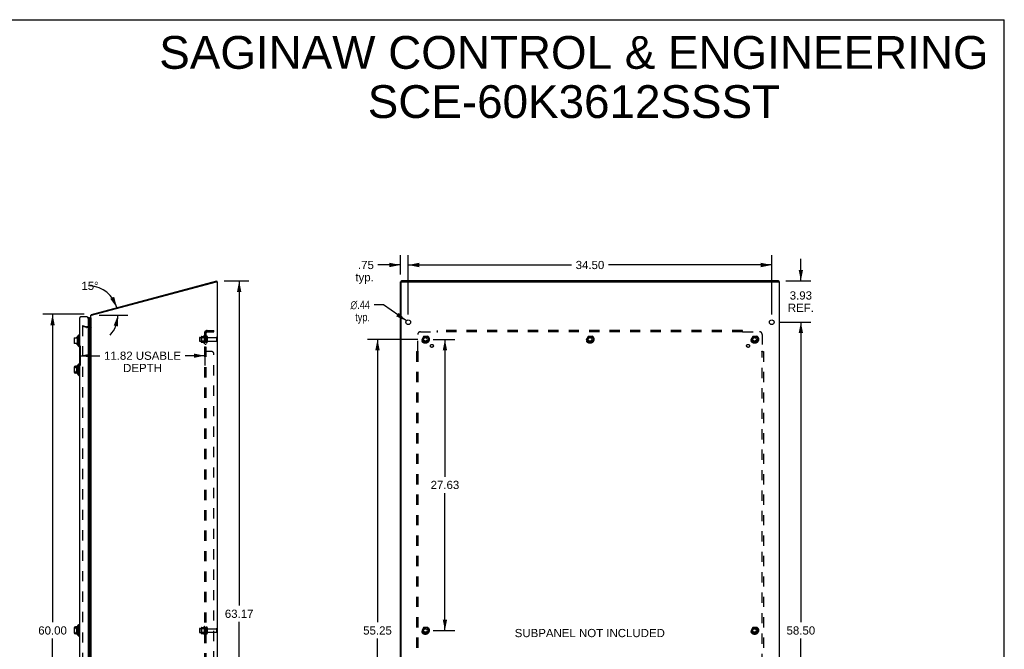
# Model space of a CAD drawing. Header units: inches. Extents: x 0 to 176, y 0 to 114.
# Tile 102 of 102: x 83 to 176, y 54 to 114. Entities that reach past the tile are written whole.
import ezdxf

# ---------------------------------------------------------------- set-up
doc = ezdxf.new("R2010")
doc.units = ezdxf.units.IN
doc.header["$LTSCALE"] = 9.696296
doc.header["$MEASUREMENT"] = 0
doc.linetypes.add('HIDDEN', pattern=[0.2, 0.1, -0.1])
doc.layers.get('0').update_dxf_attribs({"linetype": 'CONTINUOUS'})
for name, color, linetype in [('DEFAULT_2', 8, 'HIDDEN'), ('DIMENSIONS', 7, 'CONTINUOUS'), ('DOOR_ASSEMBLY', 7, 'CONTINUOUS'), ('SUBPANEL', 7, 'CONTINUOUS')]:
    doc.layers.add(name, color=color, linetype=linetype)
doc.styles.get("Standard").update_dxf_attribs({"font": 'arial.ttf'})
doc.styles.add('TEXTSTYLE_1', font='gdt', dxfattribs={"width": 0.8})
doc.dimstyles.new('DIMSTYLE_1', dxfattribs={"dimtxt": 0.777778, "dimasz": 1.037037, "dimexe": 0.09, "dimexo": 0.07, "dimgap": 0.0375, "dimtad": 0, "dimtih": 1, "dimtoh": 1, "dimzin": 4, "dimdsep": 46, "dimtxsty": 'Standard', "dimblk": '_FILLED', "dimblk1": '_FILLED', "dimblk2": '_FILLED', "dimcen": 0.09, "dimazin": 1, "dimtfac": 1, "dimtdec": 3, "dimtofl": 0, "dimtmove": 0, "dimatfit": 3, "dimldrblk": '_FILLED', "dimfxl": 0, "dimtolj": 1, "dimtzin": 4, "dimarcsym": 0})
doc.dimstyles.new('DIMSTYLE_2', dxfattribs={"dimtxt": 0.777778, "dimasz": 1.037037, "dimexe": 0.09, "dimexo": 0.07, "dimgap": 0.0375, "dimtad": 0, "dimtih": 1, "dimtoh": 1, "dimdec": 0, "dimzin": 4, "dimdsep": 46, "dimtxsty": 'Standard', "dimblk": '_FILLED', "dimblk1": '_FILLED', "dimblk2": '_FILLED', "dimcen": 0.09, "dimadec": 0, "dimazin": 1, "dimtfac": 1, "dimtdec": 3, "dimtofl": 0, "dimtmove": 0, "dimatfit": 3, "dimldrblk": '_FILLED', "dimfxl": 0, "dimtolj": 1, "dimtzin": 4, "dimarcsym": 0})
doc.dimstyles.new('DIMSTYLE_3', dxfattribs={"dimtxt": 0.777778, "dimasz": 1.037037, "dimexe": 0.09, "dimexo": 0.07, "dimgap": 0.09, "dimtad": 0, "dimtih": 1, "dimtoh": 1, "dimzin": 4, "dimdsep": 46, "dimtxsty": 'Standard', "dimblk": '_FILLED', "dimblk1": '_FILLED', "dimblk2": '_FILLED', "dimcen": 0.09, "dimazin": 1, "dimtfac": 1, "dimtdec": 3, "dimtofl": 0, "dimtmove": 0, "dimatfit": 1, "dimldrblk": '_FILLED', "dimfxl": 0, "dimtolj": 1, "dimtzin": 4, "dimarcsym": 0})

# ---------------------------------------------------------------- blocks, each defined once
blk = doc.blocks.new('_FILLED')
at = {"color": 0, "linetype": 'ByBlock'}
blk.add_solid([(0, 0), (-1, 0.2), (-1, -0.2)], dxfattribs=at)
blk = doc.blocks.new('*D1')
at = {"layer": 'DIMENSIONS', "color": 2, "linetype": 'Continuous'}
for p, q in [((88.966, 86.117), (85.03, 86.117)), ((85.963, 86.117), (85.963, 56.893)), ((85.963, 26.115), (85.963, 55.338)), ((89.026, 26.115), (85.03, 26.115))]:
    blk.add_line(p, q, dxfattribs=at)
at = {"layer": 'DIMENSIONS', "color": 2, "linetype": 'Continuous', "xscale": 1.037037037, "yscale": 1.037037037, "zscale": 1.037037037}
for p, rotation in [((85.963, 86.117), 90), ((85.963, 26.115), 270)]:
    blk.add_blockref('_FILLED', p, dxfattribs=dict(at, rotation=rotation))
at = {"layer": 'DIMENSIONS', "color": 2, "linetype": 'Continuous', "insert": (85.963, 56.504), "char_height": 0.7778, "width": 2.71789, "attachment_point": 2, "line_spacing_factor": 0.9}
blk.add_mtext('60.00', dxfattribs=at)
blk = doc.blocks.new('*D3')
at = {"layer": 'DIMENSIONS', "color": 2, "linetype": 'Continuous'}
blk.add_line((90.395, 86.033), (93.098, 86.033), dxfattribs=at)
for start, end in [(15, 87.3354), (317.32704, 360)]:
    blk.add_arc((89.379, 86.033), 2.785, start, end, dxfattribs=at)
for points in [[(91.433, 87.598), (92.069, 86.754), (91.807, 87.778)], [(92.176, 84.975), (92.164, 86.033), (91.768, 85.052)]]:
    blk.add_solid(points, dxfattribs=at)
at = {"layer": 'DIMENSIONS', "color": 2, "linetype": 'Continuous', "insert": (89.509, 89.204), "char_height": 0.77778, "width": 1.72711, "attachment_point": 2, "line_spacing_factor": 0.9}
blk.add_mtext('15\\fgdt;{\\fgdt;~}', dxfattribs=at)
blk = doc.blocks.new('*D4')
at = {"layer": 'DIMENSIONS', "color": 2, "linetype": 'Continuous'}
for p, q in [((118.971, 89.909), (118.971, 91.73)), ((119.721, 86.09), (119.721, 91.73)), ((118.971, 90.797), (116.844, 90.797)), ((119.721, 90.797), (121.795, 90.797))]:
    blk.add_line(p, q, dxfattribs=at)
at = {"layer": 'DIMENSIONS', "color": 2, "linetype": 'Continuous', "xscale": 1.037037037, "yscale": 1.037037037, "zscale": 1.037037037}
blk.add_blockref('_FILLED', (118.971, 90.797), dxfattribs=at)
at = {"layer": 'DIMENSIONS', "color": 2, "linetype": 'Continuous', "xscale": 1.037037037, "yscale": 1.037037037, "zscale": 1.037037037, "rotation": 180}
blk.add_blockref('_FILLED', (119.721, 90.797), dxfattribs=at)
at = {"layer": 'DIMENSIONS', "color": 2, "linetype": 'Continuous', "insert": (116.455, 91.186), "char_height": 0.7778, "width": 1.74928, "attachment_point": 3, "line_spacing_factor": 0.9}
blk.add_mtext('.75\\Ptyp.', dxfattribs=at)
blk = doc.blocks.new('*D5')
at = {"layer": 'DIMENSIONS', "color": 2, "linetype": 'Continuous'}
for p, q in [((117.385, 87.018), (116.478, 87.018)), ((119.542, 85.491), (117.385, 87.018))]:
    blk.add_line(p, q, dxfattribs=at)
at = {"layer": 'DIMENSIONS', "color": 2, "linetype": 'Continuous', "xscale": 1.037037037, "yscale": 1.037037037, "zscale": 1.037037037, "rotation": 324.6975818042}
blk.add_blockref('_FILLED', (119.542, 85.491), dxfattribs=at)
at = {"layer": 'DIMENSIONS', "color": 2, "linetype": 'Continuous', "insert": (116.089, 87.407), "char_height": 0.77778, "width": 2.54633, "attachment_point": 3, "line_spacing_factor": 0.9, "style": 'TEXTSTYLE_1'}
blk.add_mtext('{\\fgdt;n}\\fArial;.44\\Ptyp.', dxfattribs=at)
blk = doc.blocks.new('*D9')
at = {"layer": 'DIMENSIONS', "color": 2, "linetype": 'Continuous'}
for p, q in [((120.62, 83.74), (115.869, 83.74)), ((116.802, 83.74), (116.802, 56.892)), ((116.802, 28.49), (116.802, 55.337)), ((120.62, 28.49), (115.869, 28.49))]:
    blk.add_line(p, q, dxfattribs=at)
at = {"layer": 'DIMENSIONS', "color": 2, "linetype": 'Continuous', "xscale": 1.037037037, "yscale": 1.037037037, "zscale": 1.037037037}
for p, rotation in [((116.802, 83.74), 90), ((116.802, 28.49), 270)]:
    blk.add_blockref('_FILLED', p, dxfattribs=dict(at, rotation=rotation))
at = {"layer": 'DIMENSIONS', "color": 2, "linetype": 'Continuous', "insert": (116.802, 56.503), "char_height": 0.7778, "width": 2.71789, "attachment_point": 2, "line_spacing_factor": 0.9}
blk.add_mtext('55.25', dxfattribs=at)
blk = doc.blocks.new('*D10')
at = {"layer": 'DIMENSIONS', "color": 2, "linetype": 'Continuous'}
for p, q in [((122.071, 83.74), (124.137, 83.74)), ((123.203, 83.74), (123.203, 70.705)), ((123.203, 56.115), (123.203, 69.149)), ((122.071, 56.115), (124.137, 56.115))]:
    blk.add_line(p, q, dxfattribs=at)
at = {"layer": 'DIMENSIONS', "color": 2, "linetype": 'Continuous', "xscale": 1.037037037, "yscale": 1.037037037, "zscale": 1.037037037}
for p, rotation in [((123.203, 83.74), 90), ((123.203, 56.115), 270)]:
    blk.add_blockref('_FILLED', p, dxfattribs=dict(at, rotation=rotation))
at = {"layer": 'DIMENSIONS', "color": 2, "linetype": 'Continuous', "insert": (123.203, 70.316), "char_height": 0.7778, "width": 2.71789, "attachment_point": 2, "line_spacing_factor": 0.9}
blk.add_mtext('27.63', dxfattribs=at)
blk = doc.blocks.new('*D14')
at = {"layer": 'DIMENSIONS', "color": 2, "linetype": 'Continuous'}
for p, q in [((88.585, 83.115), (88.585, 81.256)), ((100.409, 83.058), (100.409, 81.256)), ((88.585, 82.189), (90.459, 82.189)), ((100.409, 82.189), (98.535, 82.189))]:
    blk.add_line(p, q, dxfattribs=at)
at = {"layer": 'DIMENSIONS', "color": 2, "linetype": 'Continuous', "xscale": 1.037037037, "yscale": 1.037037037, "zscale": 1.037037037, "rotation": 180}
blk.add_blockref('_FILLED', (88.585, 82.189), dxfattribs=at)
at = {"layer": 'DIMENSIONS', "color": 2, "linetype": 'Continuous', "xscale": 1.037037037, "yscale": 1.037037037, "zscale": 1.037037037}
blk.add_blockref('_FILLED', (100.409, 82.189), dxfattribs=at)
at = {"layer": 'DIMENSIONS', "color": 2, "linetype": 'Continuous', "insert": (94.497, 82.578), "char_height": 0.77778, "width": 7.29781, "attachment_point": 2, "line_spacing_factor": 0.9}
blk.add_mtext('11.82 USABLE\\PDEPTH', dxfattribs=at)
blk = doc.blocks.new('*D15')
at = {"layer": 'DIMENSIONS', "color": 2, "linetype": 'Continuous'}
for p, q in [((102.24, 89.284), (104.604, 89.284)), ((103.671, 89.284), (103.671, 58.477)), ((103.671, 26.115), (103.671, 56.922)), ((102.212, 26.115), (104.604, 26.115))]:
    blk.add_line(p, q, dxfattribs=at)
at = {"layer": 'DIMENSIONS', "color": 2, "linetype": 'Continuous', "xscale": 1.037037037, "yscale": 1.037037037, "zscale": 1.037037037}
for p, rotation in [((103.671, 89.284), 90), ((103.671, 26.115), 270)]:
    blk.add_blockref('_FILLED', p, dxfattribs=dict(at, rotation=rotation))
at = {"layer": 'DIMENSIONS', "color": 2, "linetype": 'Continuous', "insert": (103.671, 58.088), "char_height": 0.7778, "width": 2.71789, "attachment_point": 2, "line_spacing_factor": 0.9}
blk.add_mtext('63.17', dxfattribs=at)
blk = doc.blocks.new('*D16')
at = {"layer": 'DIMENSIONS', "color": 2, "linetype": 'Continuous'}
for p, q in [((156.986, 89.292), (156.986, 91.366)), ((155.573, 89.292), (157.919, 89.292)), ((154.946, 85.365), (157.919, 85.365)), ((156.986, 85.365), (156.986, 83.29))]:
    blk.add_line(p, q, dxfattribs=at)
at = {"layer": 'DIMENSIONS', "color": 2, "linetype": 'Continuous', "xscale": 1.037037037, "yscale": 1.037037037, "zscale": 1.037037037}
for p, rotation in [((156.986, 89.292), 270), ((156.986, 85.365), 90)]:
    blk.add_blockref('_FILLED', p, dxfattribs=dict(at, rotation=rotation))
at = {"layer": 'DIMENSIONS', "color": 2, "linetype": 'Continuous', "insert": (156.986, 88.295), "char_height": 0.7778, "width": 2.46923, "attachment_point": 2, "line_spacing_factor": 0.9}
blk.add_mtext('3.93\\PREF.', dxfattribs=at)
blk = doc.blocks.new('*D17')
at = {"layer": 'DIMENSIONS', "color": 2, "linetype": 'Continuous'}
for p, q in [((154.946, 85.365), (157.919, 85.365)), ((156.986, 85.365), (156.986, 56.892)), ((156.986, 26.865), (156.986, 55.337)), ((154.946, 26.865), (157.919, 26.865))]:
    blk.add_line(p, q, dxfattribs=at)
at = {"layer": 'DIMENSIONS', "color": 2, "linetype": 'Continuous', "xscale": 1.037037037, "yscale": 1.037037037, "zscale": 1.037037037}
for p, rotation in [((156.986, 85.365), 90), ((156.986, 26.865), 270)]:
    blk.add_blockref('_FILLED', p, dxfattribs=dict(at, rotation=rotation))
at = {"layer": 'DIMENSIONS', "color": 2, "linetype": 'Continuous', "insert": (156.986, 56.503), "char_height": 0.7778, "width": 2.71789, "attachment_point": 2, "line_spacing_factor": 0.9}
blk.add_mtext('58.50', dxfattribs=at)
blk = doc.blocks.new('*D18')
at = {"layer": 'DIMENSIONS', "color": 2, "linetype": 'Continuous'}
for p, q in [((119.721, 86.09), (119.721, 91.73)), ((154.221, 86.09), (154.221, 91.73)), ((119.721, 90.797), (135.223, 90.797)), ((154.221, 90.797), (138.718, 90.797))]:
    blk.add_line(p, q, dxfattribs=at)
at = {"layer": 'DIMENSIONS', "color": 2, "linetype": 'Continuous', "xscale": 1.037037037, "yscale": 1.037037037, "zscale": 1.037037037, "rotation": 180}
blk.add_blockref('_FILLED', (119.721, 90.797), dxfattribs=at)
at = {"layer": 'DIMENSIONS', "color": 2, "linetype": 'Continuous', "xscale": 1.037037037, "yscale": 1.037037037, "zscale": 1.037037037}
blk.add_blockref('_FILLED', (154.221, 90.797), dxfattribs=at)
at = {"layer": 'DIMENSIONS', "color": 2, "linetype": 'Continuous', "insert": (136.971, 91.186), "char_height": 0.7778, "width": 2.71789, "attachment_point": 2, "line_spacing_factor": 0.9}
blk.add_mtext('34.50', dxfattribs=at)

msp = doc.modelspace()

# ---------------------------------------------------------------- linework, layer by layer
at = {"color": 7, "linetype": 'Continuous'}
for p, q in [((0, 114.074), (176.296, 114.074)), ((176.296, 0), (176.296, 114.074)), ((101.562, 89.22), (101.542, 89.214)), ((101.562, 89.22), (101.543, 89.292)), ((101.552, 89.212), (101.609, 89.212)), ((119.046, 89.213), (118.971, 89.213)), ((119.034, 89.213), (119.034, 89.277)), ((119.046, 89.213), (119.046, 89.183)), ((154.848, 89.22), (119.094, 89.22)), ((154.908, 89.212), (154.908, 89.277)), ((89.673, 86.034), (89.653, 86.106))]:
    msp.add_line(p, q, dxfattribs=at)
at = {"color": 3, "linetype": 'Continuous'}
for p, q in [((89.653, 86.106), (101.543, 89.292)), ((89.669, 86.033), (101.536, 89.212)), ((101.573, 89.183), (101.573, 26.23)), ((101.609, 26.19), (101.609, 89.212)), ((118.971, 26.19), (118.971, 89.213)), ((119.046, 26.23), (119.046, 89.172)), ((119.086, 89.212), (154.953, 89.212)), ((154.848, 89.292), (119.094, 89.292)), ((154.971, 26.19), (154.971, 89.193)), ((89.609, 26.19), (89.609, 86.033)), ((89.609, 86.033), (89.669, 86.033))]:
    msp.add_line(p, q, dxfattribs=at)
for points in [[(119.034, 89.277), (119.034, 89.278), (119.034, 89.279), (119.035, 89.28), (119.036, 89.281), (119.037, 89.282), (119.039, 89.283), (119.041, 89.284), (119.043, 89.285), (119.046, 89.286), (119.048, 89.287), (119.051, 89.288), (119.054, 89.288), (119.058, 89.289), (119.061, 89.29), (119.065, 89.29), (119.069, 89.291), (119.073, 89.291), (119.077, 89.291), (119.081, 89.292), (119.085, 89.292), (119.089, 89.292), (119.094, 89.292)], [(154.848, 89.292), (154.852, 89.292), (154.856, 89.292), (154.86, 89.292), (154.864, 89.291), (154.869, 89.291), (154.872, 89.291), (154.876, 89.29), (154.88, 89.29), (154.884, 89.289), (154.887, 89.288), (154.89, 89.288), (154.893, 89.287), (154.896, 89.286), (154.898, 89.285), (154.9, 89.284), (154.902, 89.283), (154.904, 89.282), (154.905, 89.281), (154.906, 89.28), (154.907, 89.279), (154.907, 89.278), (154.908, 89.277)], [(89.641, 86.074), (89.642, 86.075), (89.643, 86.077), (89.644, 86.078), (89.644, 86.08), (89.645, 86.083), (89.645, 86.085), (89.646, 86.087), (89.646, 86.089), (89.647, 86.092), (89.647, 86.094), (89.647, 86.096), (89.648, 86.098), (89.648, 86.1), (89.649, 86.101), (89.649, 86.103), (89.65, 86.104), (89.651, 86.105), (89.652, 86.106), (89.653, 86.106), (89.653, 86.106)]]:
    msp.add_lwpolyline(points, dxfattribs=at)
at = {"color": 7, "linetype": 'Continuous'}
for points in [[(119.077, 89.219), (119.073, 89.219), (119.069, 89.218), (119.065, 89.218), (119.061, 89.217), (119.058, 89.217), (119.054, 89.216), (119.051, 89.215), (119.048, 89.214), (119.046, 89.213)], [(119.094, 89.22), (119.089, 89.22), (119.085, 89.219), (119.081, 89.219), (119.077, 89.219)], [(154.899, 89.212), (154.898, 89.212), (154.896, 89.213), (154.893, 89.214), (154.89, 89.215), (154.887, 89.216), (154.884, 89.217), (154.88, 89.217), (154.876, 89.218), (154.872, 89.218), (154.869, 89.219), (154.864, 89.219), (154.86, 89.219), (154.856, 89.219), (154.852, 89.22), (154.848, 89.22)]]:
    msp.add_lwpolyline(points, dxfattribs=at)
at = {"color": 3, "linetype": 'Continuous'}
for centre in [(119.721, 85.365), (154.221, 85.365)]:
    msp.add_circle(centre, 0.219, dxfattribs=at)
for centre, radius, start, end in [((101.543, 89.183), 0.03, 0, 105), ((119.086, 89.172), 0.04, 90, 180), ((89.754, 85.983), 0.145, 141.32814, 159.9528)]:
    msp.add_arc(centre, radius, start, end, dxfattribs=at)
msp.add_ellipse((154.826, 89.193), major_axis=(0.145, 0), ratio=0.267949, start_param=0, end_param=0.503802, dxfattribs=at)
at = {"layer": 'DEFAULT_2', "color": 8, "linetype": 'HIDDEN'}
for p, q in [((88.816, 85.044), (88.797, 84.971)), ((88.797, 85.023), (88.797, 27.206)), ((89.181, 84.868), (88.797, 84.971)), ((88.811, 85.038), (88.809, 85.038)), ((88.813, 85.038), (88.811, 85.038)), ((88.815, 85.038), (88.813, 85.038)), ((88.816, 85.044), (89.2, 84.941)), ((89.539, 84.94), (89.211, 84.94)), ((89.539, 84.865), (89.211, 84.865)), ((99.909, 83.893), (99.909, 83.587)), ((99.939, 83.923), (100.534, 83.923)), ((99.939, 83.557), (100.534, 83.557)), ((100.073, 83.995), (100.073, 83.484)), ((100.093, 83.923), (100.073, 83.943)), ((100.093, 83.556), (100.073, 83.536)), ((100.084, 84.017), (100.311, 84.017)), ((100.084, 83.462), (100.311, 83.462)), ((100.093, 83.923), (100.093, 83.556)), ((100.389, 83.923), (100.093, 83.923)), ((100.389, 83.556), (100.093, 83.556)), ((100.339, 84.095), (100.339, 83.384)), ((100.389, 83.923), (100.409, 83.943)), ((100.389, 83.923), (100.389, 83.556)), ((100.389, 83.556), (100.409, 83.536)), ((100.409, 84.074), (100.409, 83.405)), ((100.534, 83.475), (100.534, 84.004)), ((100.64, 84.004), (100.64, 83.475)), ((100.703, 83.906), (101.504, 83.906)), ((100.703, 83.574), (101.504, 83.574)), ((101.534, 83.876), (101.534, 83.604)), ((121.182, 84.012), (121.028, 83.745)), ((121.028, 83.735), (121.182, 83.467)), ((121.5, 84.017), (121.191, 84.017)), ((121.5, 83.462), (121.191, 83.462)), ((121.663, 83.745), (121.509, 84.012)), ((121.509, 83.467), (121.663, 83.735)), ((136.807, 84.012), (136.653, 83.745)), ((136.653, 83.735), (136.807, 83.467)), ((137.125, 84.017), (136.816, 84.017)), ((137.125, 83.462), (136.816, 83.462)), ((137.288, 83.745), (137.134, 84.012)), ((137.134, 83.467), (137.288, 83.735)), ((152.432, 84.012), (152.278, 83.745)), ((152.278, 83.735), (152.432, 83.467)), ((152.75, 84.017), (152.441, 84.017)), ((152.75, 83.462), (152.441, 83.462)), ((152.913, 83.745), (152.759, 84.012)), ((152.759, 83.467), (152.913, 83.735)), ((99.909, 56.268), (99.909, 55.962)), ((99.939, 56.298), (100.534, 56.298)), ((100.073, 56.37), (100.073, 55.859)), ((100.093, 56.298), (100.073, 56.318)), ((100.084, 56.392), (100.311, 56.392)), ((100.389, 56.298), (100.093, 56.298)), ((100.093, 56.298), (100.093, 55.931)), ((100.339, 56.47), (100.339, 55.759)), ((100.389, 56.298), (100.409, 56.318)), ((100.389, 56.298), (100.389, 55.931)), ((100.409, 56.449), (100.409, 55.78)), ((100.534, 55.85), (100.534, 56.379)), ((100.64, 56.379), (100.64, 55.85)), ((100.703, 56.281), (101.504, 56.281)), ((101.534, 56.251), (101.534, 55.979)), ((121.182, 56.387), (121.028, 56.12)), ((121.028, 56.11), (121.182, 55.842)), ((121.5, 56.392), (121.191, 56.392)), ((121.663, 56.12), (121.509, 56.387)), ((121.509, 55.842), (121.663, 56.11)), ((152.432, 56.387), (152.278, 56.12)), ((152.278, 56.11), (152.432, 55.842)), ((152.75, 56.392), (152.441, 56.392)), ((152.913, 56.12), (152.759, 56.387)), ((152.759, 55.842), (152.913, 56.11)), ((99.939, 55.932), (100.534, 55.932)), ((100.093, 55.931), (100.073, 55.911)), ((100.084, 55.837), (100.311, 55.837)), ((100.389, 55.931), (100.093, 55.931)), ((100.389, 55.931), (100.409, 55.911)), ((100.703, 55.949), (101.504, 55.949)), ((121.5, 55.837), (121.191, 55.837)), ((152.75, 55.837), (152.441, 55.837))]:
    msp.add_line(p, q, dxfattribs=at)
for points in [[(88.806, 85.037), (88.804, 85.036), (88.802, 85.035), (88.801, 85.034), (88.8, 85.032), (88.799, 85.031), (88.798, 85.029), (88.797, 85.027), (88.797, 85.025), (88.797, 85.023)], [(88.809, 85.038), (88.807, 85.038), (88.806, 85.037)]]:
    msp.add_lwpolyline(points, dxfattribs=at)
for centre, radius in [((121.346, 83.74), 0.372), ((136.971, 83.74), 0.372), ((152.596, 83.74), 0.372), ((121.346, 83.74), 0.356), ((121.346, 83.74), 0.318), ((121.346, 83.74), 0.204), ((121.346, 83.74), 0.183), ((121.346, 83.74), 0.183), ((121.346, 83.74), 0.166), ((136.971, 83.74), 0.356), ((136.971, 83.74), 0.318), ((136.971, 83.74), 0.204), ((136.971, 83.74), 0.183), ((136.971, 83.74), 0.183), ((136.971, 83.74), 0.166), ((152.596, 83.74), 0.356), ((152.596, 83.74), 0.318), ((152.596, 83.74), 0.204), ((152.596, 83.74), 0.183), ((152.596, 83.74), 0.183), ((152.596, 83.74), 0.166), ((121.346, 56.115), 0.372), ((121.346, 56.115), 0.356), ((121.346, 56.115), 0.318), ((121.346, 56.115), 0.204), ((121.346, 56.115), 0.183), ((121.346, 56.115), 0.183), ((121.346, 56.115), 0.166), ((152.596, 56.115), 0.372), ((152.596, 56.115), 0.356), ((152.596, 56.115), 0.318), ((152.596, 56.115), 0.204), ((152.596, 56.115), 0.183), ((152.596, 56.115), 0.183), ((152.596, 56.115), 0.166)]:
    msp.add_circle(centre, radius, dxfattribs=at)
for centre, radius, start, end in [((89.211, 84.98), 0.115, 255, 270), ((89.211, 84.98), 0.04, 255, 270), ((89.539, 85.01), 0.07, 270, 360), ((89.539, 85.01), 0.145, 270, 321.24508), ((100.371, 84.074), 0.0384, 0, 145.55034), ((99.939, 83.893), 0.03, 90, 180), ((99.939, 83.587), 0.03, 180, 270), ((100.214, 83.995), 0.141, 174.79195, 180), ((100.214, 83.484), 0.141, 180, 185.20805), ((100.084, 84.007), 0.01, 90, 174.80617), ((100.084, 83.472), 0.01, 185.19383, 270), ((100.293, 84.027), 0.01, 270, 336.03207), ((100.293, 83.452), 0.01, 23.96793, 90), ((100.939, 83.74), 0.698, 149.33687, 156.03207), ((100.939, 83.74), 0.698, 203.96793, 210.66313), ((100.371, 83.405), 0.0384, 214.44966, 360), ((100.587, 84.004), 0.053, 0, 180), ((100.587, 83.475), 0.053, 180, 360), ((100.703, 83.968), 0.0625, 180, 270), ((100.703, 83.511), 0.0625, 90, 180), ((101.504, 83.876), 0.03, 0, 90), ((101.504, 83.604), 0.03, 270, 360), ((121.037, 83.74), 0.01, 150.01268, 209.98829), ((121.191, 84.007), 0.01, 90.01235, 149.98915), ((121.191, 83.472), 0.01, 210.01204, 269.98872), ((121.5, 84.007), 0.01, 30.01204, 89.98872), ((121.5, 83.472), 0.01, 270.01235, 329.98915), ((121.654, 83.74), 0.01, 330.01268, 29.98829), ((136.662, 83.74), 0.01, 150.01268, 209.98829), ((136.816, 84.007), 0.01, 90.01235, 149.98915), ((136.816, 83.472), 0.01, 210.01204, 269.98872), ((137.125, 84.007), 0.01, 30.01204, 89.98872), ((137.125, 83.472), 0.01, 270.01235, 329.98915), ((137.279, 83.74), 0.01, 330.01268, 29.98829), ((152.287, 83.74), 0.01, 150.01268, 209.98829), ((152.441, 84.007), 0.01, 90.01235, 149.98915), ((152.441, 83.472), 0.01, 210.01204, 269.98872), ((152.75, 84.007), 0.01, 30.01204, 89.98872), ((152.75, 83.472), 0.01, 270.01235, 329.98915), ((152.904, 83.74), 0.01, 330.01268, 29.98829), ((99.939, 56.268), 0.03, 90, 180), ((100.214, 56.37), 0.141, 174.79195, 180), ((100.084, 56.382), 0.01, 90, 174.80617), ((100.293, 56.402), 0.01, 270, 336.03207), ((100.939, 56.115), 0.698, 149.33687, 156.03207), ((100.371, 56.449), 0.0384, 0, 145.55034), ((100.587, 56.379), 0.053, 0, 180), ((100.703, 56.343), 0.0625, 180, 270), ((101.504, 56.251), 0.03, 0, 90), ((121.037, 56.115), 0.01, 150.01268, 209.98829), ((121.191, 56.382), 0.01, 90.01235, 149.98915), ((121.5, 56.382), 0.01, 30.01204, 89.98872), ((121.654, 56.115), 0.01, 330.01268, 29.98829), ((152.287, 56.115), 0.01, 150.01268, 209.98829), ((152.441, 56.382), 0.01, 90.01235, 149.98915), ((152.75, 56.382), 0.01, 30.01204, 89.98872), ((152.904, 56.115), 0.01, 330.01268, 29.98829), ((99.939, 55.962), 0.03, 180, 270), ((100.214, 55.859), 0.141, 180, 185.20805), ((100.084, 55.847), 0.01, 185.19383, 270), ((100.293, 55.827), 0.01, 23.96793, 90), ((100.939, 56.115), 0.698, 203.96793, 210.66313), ((100.371, 55.78), 0.0384, 214.44966, 360), ((100.587, 55.85), 0.053, 180, 360), ((100.703, 55.886), 0.0625, 90, 180), ((101.504, 55.979), 0.03, 270, 360), ((121.191, 55.847), 0.01, 210.01204, 269.98872), ((121.5, 55.847), 0.01, 270.01235, 329.98915), ((152.441, 55.847), 0.01, 210.01204, 269.98872), ((152.75, 55.847), 0.01, 270.01235, 329.98915)]:
    msp.add_arc(centre, radius, start, end, dxfattribs=at)
at = {"layer": 'DOOR_ASSEMBLY', "color": 3, "linetype": 'Continuous'}
for p, q in [((88.51, 85.73), (88.51, 26.5)), ((89.2, 85.865), (88.645, 85.865)), ((89.335, 85.73), (89.335, 26.5))]:
    msp.add_line(p, q, dxfattribs=at)
at = {"layer": 'DOOR_ASSEMBLY', "color": 7, "linetype": 'Continuous'}
for p, q in [((89.427, 85.751), (89.427, 26.478)), ((89.503, 26.449), (89.503, 85.78)), ((89.546, 85.771), (89.546, 26.458)), ((89.55, 85.769), (89.546, 85.771)), ((89.553, 85.768), (89.55, 85.769)), ((89.556, 85.766), (89.553, 85.768)), ((89.56, 85.764), (89.556, 85.766)), ((89.56, 85.764), (89.56, 26.465)), ((89.58, 85.783), (89.568, 85.762)), ((89.568, 85.762), (89.568, 26.467)), ((89.58, 85.783), (89.58, 26.446)), ((89.609, 85.766), (89.58, 85.783)), ((88.353, 84.067), (88.451, 84.166)), ((88.451, 84.166), (88.451, 83.063)), ((88.451, 84.166), (88.51, 84.166)), ((88.01, 83.831), (88.01, 83.398)), ((88.017, 83.87), (88.227, 83.87)), ((88.227, 83.359), (88.017, 83.359)), ((88.227, 83.949), (88.227, 83.87)), ((88.24, 83.949), (88.227, 83.949)), ((88.227, 83.359), (88.227, 83.28)), ((88.24, 83.28), (88.227, 83.28)), ((88.325, 83.231), (88.325, 83.998)), ((88.353, 84.067), (88.353, 83.162)), ((88.353, 83.162), (88.451, 83.063)), ((88.451, 83.063), (88.51, 83.063)), ((88.353, 81.317), (88.451, 81.416)), ((88.353, 81.317), (88.353, 80.412)), ((88.451, 81.416), (88.451, 80.313)), ((88.451, 81.416), (88.51, 81.416)), ((88.01, 81.081), (88.01, 80.648)), ((88.24, 81.199), (88.128, 81.199)), ((88.227, 81.08), (88.128, 81.08)), ((88.128, 80.649), (88.227, 80.649)), ((88.24, 80.53), (88.128, 80.53)), ((88.227, 81.08), (88.227, 80.649)), ((88.325, 80.481), (88.325, 81.248)), ((88.353, 80.412), (88.451, 80.313)), ((88.451, 80.313), (88.51, 80.313)), ((88.01, 56.331), (88.01, 55.898)), ((88.24, 56.449), (88.128, 56.449)), ((88.227, 56.33), (88.128, 56.33)), ((88.227, 56.33), (88.227, 55.899)), ((88.325, 55.731), (88.325, 56.498)), ((88.353, 56.567), (88.451, 56.666)), ((88.353, 56.567), (88.353, 55.662)), ((88.451, 56.666), (88.451, 55.563)), ((88.451, 56.666), (88.51, 56.666)), ((88.128, 55.899), (88.227, 55.899)), ((88.24, 55.78), (88.128, 55.78)), ((88.353, 55.662), (88.451, 55.563)), ((88.451, 55.563), (88.51, 55.563))]:
    msp.add_line(p, q, dxfattribs=at)
for points in [[(89.503, 85.78), (89.495, 85.78), (89.487, 85.779), (89.479, 85.777), (89.472, 85.775), (89.464, 85.773), (89.456, 85.77), (89.449, 85.766), (89.442, 85.762), (89.434, 85.757), (89.427, 85.751)], [(88.128, 81.08), (88.124, 81.08), (88.12, 81.08), (88.115, 81.079), (88.111, 81.078), (88.107, 81.077), (88.102, 81.076), (88.098, 81.074), (88.094, 81.072), (88.09, 81.07), (88.085, 81.067), (88.081, 81.065), (88.077, 81.061), (88.073, 81.058), (88.069, 81.054), (88.065, 81.05), (88.061, 81.046), (88.057, 81.041), (88.053, 81.035), (88.05, 81.03), (88.046, 81.023), (88.043, 81.017), (88.04, 81.01), (88.037, 81.003), (88.034, 80.995), (88.031, 80.987), (88.029, 80.979), (88.027, 80.971), (88.025, 80.962), (88.023, 80.953), (88.022, 80.944), (88.021, 80.934), (88.02, 80.925), (88.019, 80.915), (88.018, 80.905), (88.018, 80.895), (88.017, 80.885), (88.017, 80.875), (88.017, 80.865), (88.017, 80.854), (88.017, 80.844), (88.018, 80.834), (88.018, 80.824), (88.019, 80.814), (88.02, 80.804), (88.021, 80.795), (88.022, 80.786), (88.023, 80.776), (88.025, 80.768), (88.027, 80.759), (88.029, 80.75), (88.031, 80.742), (88.034, 80.734), (88.036, 80.727), (88.039, 80.719), (88.043, 80.712), (88.046, 80.706), (88.05, 80.699), (88.053, 80.694), (88.057, 80.688), (88.061, 80.683), (88.065, 80.679), (88.069, 80.675), (88.073, 80.671), (88.077, 80.668), (88.081, 80.664), (88.085, 80.662), (88.09, 80.659), (88.094, 80.657), (88.098, 80.655), (88.102, 80.653), (88.107, 80.652), (88.111, 80.651), (88.115, 80.65), (88.12, 80.649), (88.124, 80.649), (88.128, 80.649)], [(88.128, 56.33), (88.124, 56.33), (88.12, 56.33), (88.115, 56.329), (88.111, 56.328), (88.107, 56.327), (88.102, 56.326), (88.098, 56.324), (88.094, 56.322), (88.09, 56.32), (88.085, 56.317), (88.081, 56.315), (88.077, 56.311), (88.073, 56.308), (88.069, 56.304), (88.065, 56.3), (88.061, 56.296), (88.057, 56.291), (88.053, 56.285), (88.05, 56.28), (88.046, 56.273), (88.043, 56.267), (88.04, 56.26), (88.037, 56.253), (88.034, 56.245), (88.031, 56.237), (88.029, 56.229), (88.027, 56.221), (88.025, 56.212), (88.023, 56.203), (88.022, 56.194), (88.021, 56.184), (88.02, 56.175), (88.019, 56.165), (88.018, 56.155), (88.018, 56.145), (88.017, 56.135), (88.017, 56.125), (88.017, 56.115), (88.017, 56.104), (88.017, 56.094), (88.018, 56.084), (88.018, 56.074), (88.019, 56.064), (88.02, 56.054), (88.021, 56.045), (88.022, 56.036), (88.023, 56.026), (88.025, 56.018), (88.027, 56.009), (88.029, 56), (88.031, 55.992), (88.034, 55.984), (88.036, 55.977), (88.039, 55.969), (88.043, 55.962), (88.046, 55.956), (88.05, 55.949), (88.053, 55.944), (88.057, 55.938), (88.061, 55.933), (88.065, 55.929), (88.069, 55.925), (88.073, 55.921), (88.077, 55.918), (88.081, 55.914), (88.085, 55.912), (88.09, 55.909), (88.094, 55.907), (88.098, 55.905), (88.102, 55.903), (88.107, 55.902), (88.111, 55.901), (88.115, 55.9), (88.12, 55.899), (88.124, 55.899), (88.128, 55.899)]]:
    msp.add_lwpolyline(points, dxfattribs=at)
at = {"layer": 'DOOR_ASSEMBLY', "color": 3, "linetype": 'Continuous'}
for centre, start, end in [((88.645, 85.73), 90, 180), ((89.2, 85.73), 0, 90)]:
    msp.add_arc(centre, 0.135, start, end, dxfattribs=at)
at = {"layer": 'DOOR_ASSEMBLY', "color": 7, "linetype": 'Continuous'}
for centre, radius, start, end in [((89.385, 85.725), 0.05, 32.67181, 174.73828), ((89.514, 85.724), 0.0569, 55.43313, 101.28849), ((89.556, 85.734), 0.03, 66.20216, 83.58796), ((88.128, 83.831), 0.118, 160.5253, 180), ((88.128, 83.398), 0.118, 180, 199.47855), ((88.24, 84.028), 0.0787, 270, 330), ((88.24, 83.201), 0.0787, 30, 90), ((88.325, 83.979), 0.0197, 89.88541, 150), ((88.325, 83.25), 0.0197, 210, 270.11459), ((88.374, 83.979), 0.0492, 116.11489, 180), ((88.374, 83.25), 0.0492, 180, 243.88511), ((88.128, 81.081), 0.118, 90, 180), ((88.128, 80.648), 0.118, 180, 270), ((88.24, 81.278), 0.0787, 270, 330), ((88.24, 80.451), 0.0787, 30, 90), ((88.325, 81.229), 0.0197, 89.88541, 150), ((88.325, 80.5), 0.0197, 210, 270.11459), ((88.374, 81.229), 0.0492, 116.11489, 180), ((88.374, 80.5), 0.0492, 180, 243.88511), ((88.128, 56.331), 0.118, 90, 180), ((88.24, 56.528), 0.0787, 270, 330), ((88.325, 56.479), 0.0197, 89.88541, 150), ((88.374, 56.479), 0.0492, 116.11489, 180), ((88.128, 55.898), 0.118, 180, 270), ((88.24, 55.701), 0.0787, 30, 90), ((88.325, 55.75), 0.0197, 210, 270.11459), ((88.374, 55.75), 0.0492, 180, 243.88511)]:
    msp.add_arc(centre, radius, start, end, dxfattribs=at)
for start_param, end_param in [(3.143067, 3.608679), (9.078677, 9.164333)]:
    msp.add_ellipse((89.503, 85.515), major_axis=(0, -0.265), ratio=0.632157, start_param=start_param, end_param=end_param, dxfattribs=at)
at = {"layer": 'SUBPANEL', "color": 8, "linetype": 'HIDDEN'}
for p, q in [((100.409, 27.771), (100.409, 84.458)), ((100.534, 84.458), (100.409, 84.458)), ((100.463, 84.497), (100.56, 84.417)), ((100.488, 84.456), (100.489, 84.455)), ((100.489, 84.455), (100.491, 84.455)), ((100.491, 84.455), (100.492, 84.455)), ((100.492, 84.455), (100.494, 84.454)), ((100.494, 84.454), (100.495, 84.454)), ((100.495, 84.454), (100.497, 84.453)), ((100.497, 84.453), (100.498, 84.453)), ((100.498, 84.453), (100.5, 84.452)), ((100.5, 84.452), (100.501, 84.452)), ((100.501, 84.452), (100.503, 84.451)), ((100.534, 27.771), (100.534, 84.458)), ((100.535, 84.438), (100.534, 84.439)), ((100.646, 84.583), (101.284, 84.583)), ((100.646, 84.458), (101.284, 84.458)), ((101.284, 84.458), (101.284, 84.583)), ((120.627, 82.619), (120.627, 84.208)), ((120.877, 84.458), (122.466, 84.458)), ((122.485, 84.477), (122.478, 84.471)), ((122.502, 84.417), (122.502, 84.583)), ((151.439, 84.583), (122.502, 84.583)), ((151.439, 84.458), (122.502, 84.458)), ((151.439, 84.417), (151.439, 84.583)), ((151.475, 84.458), (153.064, 84.458)), ((153.314, 84.208), (153.314, 82.619)), ((100.534, 83.99), (100.409, 83.99)), ((100.534, 83.49), (100.409, 83.49)), ((100.534, 83.261), (100.409, 83.261)), ((100.534, 82.98), (100.409, 82.98)), ((100.409, 82.617), (100.409, 82.619)), ((100.534, 82.619), (100.409, 82.619)), ((100.41, 82.614), (100.41, 82.616)), ((100.414, 82.609), (100.413, 82.611)), ((100.463, 82.583), (100.461, 82.585)), ((101.034, 82.583), (100.463, 82.583)), ((100.56, 82.59), (100.56, 82.592)), ((101.284, 29.896), (101.284, 82.333)), ((120.502, 82.583), (120.502, 29.646)), ((120.502, 82.583), (120.668, 82.583)), ((120.627, 82.583), (120.627, 29.646)), ((153.273, 82.583), (153.439, 82.583)), ((153.314, 29.646), (153.314, 82.583)), ((153.333, 82.6), (153.327, 82.607)), ((153.439, 82.583), (153.439, 29.646)), ((100.534, 56.365), (100.409, 56.365)), ((100.534, 55.865), (100.409, 55.865))]:
    msp.add_line(p, q, dxfattribs=at)
for points in [[(100.432, 84.478), (100.428, 84.477), (100.425, 84.475), (100.422, 84.474), (100.42, 84.472), (100.417, 84.471), (100.414, 84.469), (100.413, 84.467), (100.411, 84.465), (100.41, 84.463), (100.41, 84.461), (100.409, 84.46), (100.409, 84.458)], [(100.463, 84.497), (100.461, 84.495), (100.459, 84.493), (100.456, 84.491), (100.453, 84.489), (100.45, 84.487), (100.446, 84.485), (100.443, 84.483), (100.439, 84.482), (100.432, 84.478)], [(100.478, 84.458), (100.477, 84.458), (100.476, 84.458), (100.476, 84.458), (100.476, 84.458), (100.475, 84.458), (100.475, 84.458), (100.475, 84.458), (100.475, 84.458)], [(100.475, 84.458), (100.475, 84.458), (100.475, 84.458), (100.475, 84.458), (100.475, 84.458), (100.475, 84.458), (100.475, 84.458), (100.476, 84.458), (100.476, 84.458), (100.477, 84.458), (100.477, 84.458), (100.478, 84.458), (100.479, 84.458), (100.479, 84.458), (100.48, 84.458), (100.48, 84.457), (100.481, 84.457), (100.481, 84.457), (100.482, 84.457), (100.483, 84.457), (100.483, 84.457), (100.484, 84.457), (100.485, 84.457), (100.485, 84.456), (100.486, 84.456), (100.487, 84.456), (100.487, 84.456), (100.488, 84.456)], [(100.503, 84.451), (100.505, 84.451), (100.506, 84.45), (100.506, 84.45), (100.507, 84.45), (100.508, 84.45), (100.509, 84.449), (100.51, 84.449), (100.511, 84.448), (100.512, 84.448), (100.513, 84.448), (100.514, 84.447), (100.515, 84.447), (100.516, 84.447), (100.517, 84.446), (100.518, 84.446), (100.519, 84.445), (100.519, 84.445), (100.52, 84.445), (100.521, 84.444), (100.522, 84.444), (100.523, 84.443), (100.524, 84.443), (100.525, 84.443), (100.525, 84.442), (100.526, 84.442), (100.527, 84.442), (100.528, 84.441), (100.528, 84.441), (100.529, 84.441), (100.53, 84.44), (100.53, 84.44), (100.531, 84.439), (100.532, 84.439), (100.532, 84.439), (100.533, 84.438), (100.534, 84.438), (100.534, 84.438), (100.535, 84.437), (100.536, 84.437), (100.536, 84.437), (100.537, 84.436), (100.537, 84.436), (100.538, 84.436), (100.538, 84.436), (100.538, 84.435), (100.538, 84.435)], [(100.549, 84.435), (100.547, 84.437), (100.545, 84.439), (100.543, 84.441), (100.541, 84.444), (100.539, 84.446), (100.538, 84.448), (100.536, 84.451), (100.535, 84.453), (100.535, 84.455), (100.534, 84.457), (100.534, 84.458)], [(100.538, 84.435), (100.538, 84.435), (100.538, 84.435), (100.538, 84.435), (100.538, 84.435), (100.538, 84.436), (100.538, 84.436), (100.537, 84.436), (100.537, 84.436), (100.537, 84.437), (100.536, 84.437), (100.536, 84.437), (100.535, 84.438), (100.535, 84.438)], [(100.56, 84.417), (100.56, 84.418), (100.56, 84.419), (100.56, 84.42), (100.56, 84.421), (100.56, 84.422), (100.559, 84.423), (100.558, 84.424), (100.557, 84.426), (100.555, 84.427), (100.554, 84.429), (100.552, 84.431), (100.549, 84.435)], [(122.478, 84.471), (122.476, 84.469), (122.474, 84.467), (122.473, 84.465), (122.471, 84.463), (122.469, 84.461), (122.468, 84.46), (122.466, 84.458)], [(122.479, 84.439), (122.477, 84.444), (122.475, 84.446), (122.474, 84.448), (122.472, 84.451), (122.471, 84.453), (122.469, 84.455), (122.468, 84.457), (122.466, 84.458)], [(122.502, 84.417), (122.5, 84.418), (122.498, 84.419), (122.497, 84.42), (122.495, 84.421), (122.494, 84.422), (122.492, 84.423), (122.49, 84.424), (122.489, 84.426), (122.488, 84.427), (122.486, 84.429), (122.485, 84.431), (122.483, 84.433), (122.482, 84.435), (122.481, 84.437), (122.479, 84.439)], [(122.502, 84.497), (122.5, 84.495), (122.499, 84.493), (122.497, 84.491), (122.496, 84.489), (122.494, 84.487), (122.492, 84.485), (122.491, 84.483), (122.489, 84.482), (122.488, 84.48), (122.486, 84.478), (122.485, 84.477)], [(151.439, 84.497), (151.441, 84.495), (151.442, 84.493), (151.444, 84.491), (151.446, 84.489), (151.447, 84.487), (151.449, 84.485), (151.45, 84.483), (151.452, 84.482), (151.453, 84.48), (151.455, 84.478), (151.456, 84.477)], [(151.439, 84.417), (151.441, 84.418), (151.443, 84.419), (151.444, 84.42), (151.446, 84.421), (151.448, 84.422), (151.449, 84.423), (151.451, 84.424), (151.452, 84.426), (151.454, 84.427), (151.455, 84.429), (151.456, 84.431), (151.458, 84.433), (151.459, 84.435), (151.46, 84.437), (151.462, 84.439), (151.464, 84.444)], [(151.456, 84.477), (151.463, 84.471), (151.465, 84.469), (151.467, 84.467), (151.468, 84.465), (151.47, 84.463), (151.472, 84.461), (151.473, 84.46), (151.475, 84.458)], [(151.464, 84.444), (151.466, 84.446), (151.467, 84.448), (151.469, 84.451), (151.47, 84.453), (151.472, 84.455), (151.473, 84.457), (151.475, 84.458)], [(100.422, 82.603), (100.42, 82.605), (100.417, 82.607), (100.414, 82.609), (100.413, 82.611), (100.411, 82.612), (100.41, 82.614), (100.41, 82.616), (100.409, 82.617), (100.409, 82.619)], [(100.428, 82.6), (100.425, 82.602), (100.422, 82.603), (100.42, 82.605)], [(100.443, 82.594), (100.435, 82.597), (100.432, 82.599), (100.428, 82.6)], [(100.459, 82.586), (100.456, 82.588), (100.453, 82.59), (100.45, 82.591), (100.446, 82.593), (100.443, 82.594)], [(100.463, 82.583), (100.461, 82.585), (100.459, 82.586), (100.456, 82.588), (100.453, 82.59)], [(100.545, 82.606), (100.543, 82.607), (100.541, 82.608), (100.539, 82.61), (100.538, 82.611), (100.536, 82.613), (100.535, 82.614), (100.535, 82.616), (100.534, 82.617), (100.534, 82.619)], [(100.543, 82.607), (100.541, 82.608), (100.539, 82.61), (100.538, 82.611), (100.536, 82.613), (100.535, 82.614), (100.535, 82.616), (100.534, 82.617), (100.534, 82.619)], [(100.559, 82.593), (100.558, 82.595), (100.557, 82.596), (100.555, 82.598), (100.554, 82.599), (100.552, 82.6), (100.551, 82.602), (100.549, 82.603), (100.545, 82.606)], [(100.56, 82.583), (100.56, 82.585), (100.56, 82.587), (100.56, 82.588), (100.56, 82.59), (100.56, 82.592), (100.559, 82.593), (100.558, 82.595), (100.557, 82.596), (100.555, 82.598), (100.554, 82.599), (100.552, 82.6), (100.551, 82.602)], [(100.56, 82.585), (100.56, 82.587), (100.56, 82.588)], [(120.588, 82.583), (120.59, 82.585), (120.593, 82.586), (120.595, 82.588), (120.597, 82.59), (120.598, 82.591), (120.6, 82.593), (120.602, 82.594), (120.603, 82.596), (120.605, 82.597), (120.607, 82.599), (120.608, 82.6)], [(120.608, 82.6), (120.615, 82.607), (120.616, 82.609), (120.618, 82.611), (120.62, 82.612), (120.622, 82.614), (120.624, 82.616), (120.625, 82.617), (120.627, 82.619)], [(120.642, 82.608), (120.639, 82.61), (120.637, 82.611), (120.634, 82.613), (120.632, 82.614), (120.63, 82.616), (120.628, 82.617), (120.627, 82.619)], [(120.668, 82.583), (120.667, 82.585), (120.666, 82.587), (120.665, 82.588), (120.664, 82.59), (120.663, 82.592), (120.662, 82.593), (120.661, 82.595), (120.659, 82.596), (120.658, 82.598), (120.656, 82.599), (120.654, 82.6), (120.652, 82.602), (120.65, 82.603), (120.648, 82.604), (120.646, 82.606), (120.642, 82.608)], [(153.273, 82.583), (153.274, 82.585), (153.275, 82.587), (153.276, 82.588), (153.277, 82.59), (153.278, 82.592), (153.279, 82.593), (153.28, 82.595), (153.282, 82.596), (153.283, 82.598), (153.285, 82.599), (153.287, 82.6), (153.289, 82.602), (153.291, 82.603), (153.293, 82.604), (153.295, 82.606)], [(153.295, 82.606), (153.3, 82.608), (153.302, 82.61), (153.304, 82.611), (153.307, 82.613), (153.309, 82.614), (153.311, 82.616), (153.313, 82.617), (153.314, 82.619)], [(153.327, 82.607), (153.325, 82.609), (153.323, 82.611), (153.321, 82.612), (153.319, 82.614), (153.317, 82.616), (153.316, 82.617), (153.314, 82.619)], [(153.353, 82.583), (153.351, 82.585), (153.349, 82.586), (153.347, 82.588), (153.345, 82.59), (153.343, 82.591), (153.341, 82.593), (153.339, 82.594), (153.338, 82.596), (153.336, 82.597), (153.335, 82.599), (153.333, 82.6)]]:
    msp.add_lwpolyline(points, dxfattribs=at)
for centre, radius in [((121.346, 83.74), 0.25), ((121.964, 83.121), 0.141), ((136.971, 83.74), 0.25), ((151.977, 83.121), 0.141), ((152.596, 83.74), 0.25), ((121.346, 56.115), 0.25), ((152.596, 56.115), 0.25)]:
    msp.add_circle(centre, radius, dxfattribs=at)
for centre, radius, start, end in [((100.646, 84.346), 0.237, 90, 180), ((100.646, 84.346), 0.112, 90, 180), ((120.877, 84.208), 0.25, 90, 180), ((153.064, 84.208), 0.25, 0, 90), ((101.034, 82.333), 0.25, 0, 90)]:
    msp.add_arc(centre, radius, start, end, dxfattribs=at)

# ---------------------------------------------------------------- texts
at = {"layer": 'DIMENSIONS', "color": 2, "linetype": 'Continuous', "attachment_point": 2, "line_spacing_factor": 0.9}
for s, insert, char_height, width in [('SAGINAW CONTROL & ENGINEERING\\PSCE-60K3612SSST', (135.444, 112.525), 3.11111, 78.5758), ('SUBPANEL NOT INCLUDED', (136.953, 56.26), 0.77778, 14.22264)]:
    msp.add_mtext(s, dxfattribs=dict(at, insert=insert, char_height=char_height, width=width))

# ---------------------------------------------------------------- dimensions: what is measured, and where the dimension line sits
at = {"layer": 'DIMENSIONS', "color": 2, "linetype": 'Continuous'}
for base, p1, p2, text, picture, middle in [((119.721, 90.797), (118.971, 91.8), (119.721, 86.02), '<>\\Ptyp.', '*D4', (115.581, 90.214)), ((100.409, 82.189), (88.585, 81.186), (100.409, 81.186), '<> USABLE\\PDEPTH', '*D14', (94.497, 81.606))]:
    dim = msp.add_linear_dim(base=base, p1=p1, p2=p2, text=text, dimstyle='DIMSTYLE_1', dxfattribs=at)
    dim.commit()
    dim.dimension.update_dxf_attribs({"geometry": picture, "text_midpoint": middle, "dimtype": 160})
for base, p1, p2, angle, picture, middle in [((119.721, 90.797), (154.221, 86.02), (119.721, 86.02), 180, '*D18', (136.969, 90.793)), ((103.671, 89.284), (102.142, 26.115), (102.17, 89.284), 90, '*D15', (103.665, 57.695)), ((85.963, 26.115), (89.036, 86.117), (89.096, 26.115), 270, '*D1', (85.957, 56.111)), ((156.986, 26.865), (154.876, 85.365), (154.876, 26.865), 270, '*D17', (156.983, 56.11)), ((116.802, 83.74), (120.69, 28.49), (120.69, 83.74), 90, '*D9', (116.802, 56.11)), ((123.203499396, 56.114508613), (122.001484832, 83.739508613), (122.001484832, 56.114508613), 270, '*D10', (123.193175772, 69.922672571))]:
    dim = msp.add_linear_dim(base=base, p1=p1, p2=p2, angle=angle, dimstyle='DIMSTYLE_1', dxfattribs=at)
    dim.commit()
    dim.dimension.update_dxf_attribs({"geometry": picture, "text_midpoint": middle, "dimtype": 160})
dim = msp.add_linear_dim(base=(156.986, 85.365), p1=(155.503, 89.292), p2=(154.876, 85.365), angle=270, text='<>\\PREF.', dimstyle='DIMSTYLE_1', dxfattribs=at)
dim.commit()
dim.dimension.update_dxf_attribs({"geometry": '*D16', "text_midpoint": (156.986, 87.323), "dimtype": 160})
dim = msp.add_angular_dim_2l(base=(92.14, 86.396), line1=((90.297, 86.033), (90.325, 86.033)), line2=((91.975, 86.728), (92.002, 86.735)), dimstyle='DIMSTYLE_2', dxfattribs=at)
dim.commit()
dim.dimension.update_dxf_attribs({"geometry": '*D3', "text_midpoint": (89.509, 88.815), "dimtype": 162})
dim = msp.add_diameter_dim_2p(p1=(119.542, 85.491), p2=(119.899, 85.238), text='%%c<>\\Ptyp.', dimstyle='DIMSTYLE_3', override={"dimpost": '<>'}, dxfattribs=at)
dim.commit()
dim.dimension.update_dxf_attribs({"geometry": '*D5', "text_midpoint": (114.815, 86.435), "dimtype": 163})

doc.saveas('drawing.dxf')
